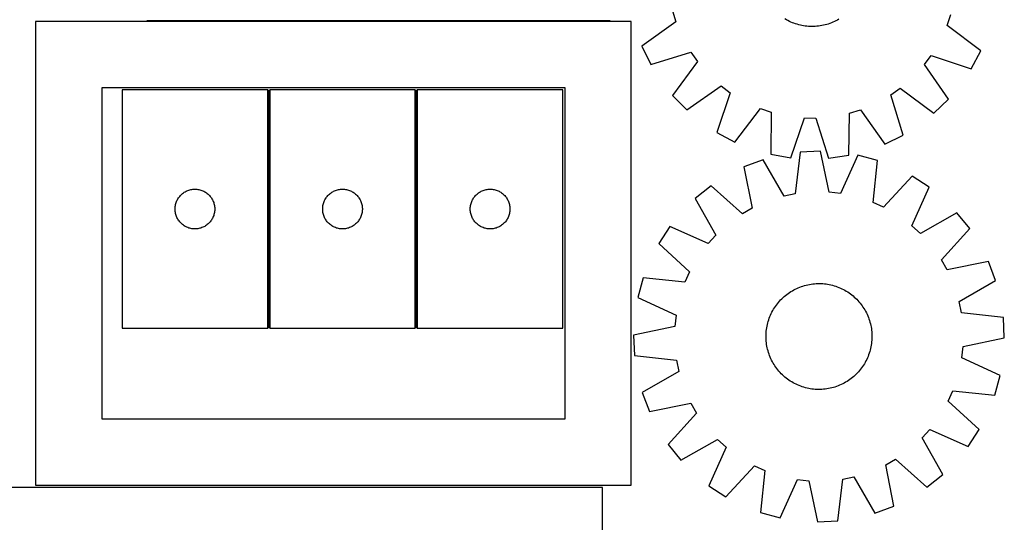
# Model space of a CAD drawing. Header units: millimetres. Extents: x 7 to 1493, y 7 to 2993.
# Tile 10 of 13: x 750 to 1493, y 1452 to 1831. Entities that reach past the tile are written whole.
import ezdxf

# ---------------------------------------------------------------- set-up
doc = ezdxf.new("R2010")
doc.units = ezdxf.units.MM
doc.layers.add('COMMON', color=5, linetype='CONTINUOUS', true_color=0x0000ff)
doc.layers.add('CUT', color=7, linetype='CONTINUOUS', true_color=0x000000)

msp = doc.modelspace()

# ---------------------------------------------------------------- linework, layer by layer
at = {"layer": 'COMMON'}
for p, q in [((845.612289, 1830.412654), (1195.612289, 1830.412654)), ((937.792194, 1598.091927), (937.792194, 1778.091927)), ((1049.292195, 1598.091927), (1049.292195, 1778.091927))]:
    msp.add_line(p, q, dxfattribs=at)
at = {"layer": 'CUT'}
for p, q in [((1242.835898, 1837.707694), (1245.375793, 1829.51817)), ((1328.859329, 1830.990914), (1327.771305, 1831.619573)), ((1329.966562, 1830.396741), (1328.859329, 1830.990914)), ((1331.091913, 1829.837641), (1329.966562, 1830.396741)), ((1332.234269, 1829.314164), (1331.091913, 1829.837641)), ((1366.285238, 1830.194361), (1365.153727, 1829.647836)), ((1367.399025, 1830.776157), (1366.285238, 1830.194361)), ((1368.493986, 1831.392652), (1367.399025, 1830.776157)), ((1450.258313, 1826.767195), (1453.017176, 1834.885572)), ((1211.634773, 1829.662654), (761.634773, 1829.662654)), ((761.634773, 1829.662654), (761.634773, 1479.662654)), ((1211.634773, 1479.662654), (1211.634773, 1829.662654)), ((1245.375793, 1829.51817), (1219.531023, 1811.051373)), ((1333.392505, 1828.826828), (1332.234269, 1829.314164)), ((1334.565477, 1828.376114), (1333.392505, 1828.826828)), ((1335.752028, 1827.962466), (1334.565477, 1828.376114)), ((1336.950986, 1827.586292), (1335.752028, 1827.962466)), ((1338.161168, 1827.247964), (1336.950986, 1827.586292)), ((1339.38138, 1826.947816), (1338.161168, 1827.247964)), ((1340.610418, 1826.686144), (1339.38138, 1826.947816)), ((1341.847069, 1826.463206), (1340.610418, 1826.686144)), ((1343.090113, 1826.279222), (1341.847069, 1826.463206)), ((1344.338322, 1826.134374), (1343.090113, 1826.279222)), ((1345.590465, 1826.028805), (1344.338322, 1826.134374)), ((1346.845306, 1825.962618), (1345.590465, 1826.028805)), ((1348.101607, 1825.93588), (1346.845306, 1825.962618)), ((1349.358128, 1825.948616), (1348.101607, 1825.93588)), ((1350.613628, 1826.000814), (1349.358128, 1825.948616)), ((1351.86687, 1826.092422), (1350.613628, 1826.000814)), ((1353.116616, 1826.223351), (1351.86687, 1826.092422)), ((1354.361632, 1826.393471), (1353.116616, 1826.223351)), ((1355.600691, 1826.602613), (1354.361632, 1826.393471)), ((1356.832569, 1826.850572), (1355.600691, 1826.602613)), ((1358.05605, 1827.137103), (1356.832569, 1826.850572)), ((1359.269928, 1827.461923), (1358.05605, 1827.137103)), ((1360.473004, 1827.824712), (1359.269928, 1827.461923)), ((1361.66409, 1828.225111), (1360.473004, 1827.824712)), ((1362.842012, 1828.662725), (1361.66409, 1828.225111)), ((1364.005607, 1829.137123), (1362.842012, 1828.662725)), ((1365.153727, 1829.647836), (1364.005607, 1829.137123)), ((1475.597946, 1807.613142), (1450.258313, 1826.767195)), ((1219.531023, 1811.051373), (1226.331457, 1797.249756)), ((1468.429398, 1793.999087), (1475.597946, 1807.613142)), ((1226.331457, 1797.249756), (1256.721675, 1806.491479)), ((1256.721675, 1806.491479), (1261.667961, 1799.48765)), ((1433.16572, 1797.184935), (1438.298271, 1804.053435)), ((1438.298271, 1804.053435), (1468.429398, 1793.999087)), ((1261.667961, 1799.48765), (1242.794677, 1773.938209)), ((1451.346214, 1771.137971), (1433.16572, 1797.184935)), ((1161.634773, 1779.662654), (811.634773, 1779.662654)), ((811.634773, 1779.662654), (811.634773, 1529.662654)), ((937.042193, 1778.091927), (827.042193, 1778.091927)), ((827.042193, 1778.091927), (827.042193, 1598.091927)), ((937.042193, 1598.091927), (937.042193, 1778.091927)), ((938.542194, 1778.091927), (938.542194, 1598.091927)), ((1048.542194, 1778.091927), (938.542194, 1778.091927)), ((1048.542194, 1598.091927), (1048.542194, 1778.091927)), ((1050.042195, 1778.091927), (1050.042195, 1598.091927)), ((1160.042195, 1778.091927), (1050.042195, 1778.091927)), ((1160.042195, 1598.091927), (1160.042195, 1778.091927)), ((1161.634773, 1529.662654), (1161.634773, 1779.662654)), ((1253.527209, 1762.913542), (1279.574174, 1781.094036)), ((1279.574174, 1781.094036), (1286.442674, 1775.961485)), ((1407.768277, 1774.332436), (1414.772106, 1779.278722)), ((1414.772106, 1779.278722), (1440.321547, 1760.405439)), ((1242.794677, 1773.938209), (1253.527209, 1762.913542)), ((1286.442674, 1775.961485), (1276.388326, 1745.830358)), ((1417.01, 1743.942219), (1407.768277, 1774.332436)), ((1440.321547, 1760.405439), (1451.346214, 1771.137971)), ((1290.00238, 1738.66181), (1309.156434, 1764.001443)), ((1309.156434, 1764.001443), (1317.274811, 1761.24258)), ((1376.552062, 1760.446659), (1384.741586, 1762.986555)), ((1384.741586, 1762.986555), (1403.208383, 1737.141784)), ((1317.274811, 1761.24258), (1317.023588, 1729.47921)), ((1332.186526, 1726.868491), (1342.572737, 1756.886842)), ((1342.572737, 1756.886842), (1351.146308, 1756.771724)), ((1351.146308, 1756.771724), (1360.722802, 1726.485332)), ((1375.950369, 1728.687996), (1376.552062, 1760.446659)), ((1276.388326, 1745.830358), (1290.00238, 1738.66181)), ((1403.208383, 1737.141784), (1417.01, 1743.942219)), ((1317.023588, 1729.47921), (1332.186526, 1726.868491)), ((1339.129253, 1731.140821), (1335.482312, 1699.58651)), ((1354.497927, 1731.871857), (1339.129253, 1731.140821)), ((1361.123488, 1700.806174), (1354.497927, 1731.871857)), ((1360.722802, 1726.485332), (1375.950369, 1728.687996)), ((1382.865699, 1728.751708), (1369.646433, 1699.868742)), ((1397.708079, 1724.697783), (1382.865699, 1728.751708)), ((1311.18572, 1725.342135), (1296.795145, 1719.897698)), ((1296.795145, 1719.897698), (1303.077516, 1688.760797)), ((1327.086827, 1697.844326), (1311.18572, 1725.342135)), ((1394.409538, 1693.105151), (1397.708079, 1724.697783)), ((1423.723254, 1712.964222), (1402.225658, 1689.579866)), ((1436.586464, 1704.522162), (1423.723254, 1712.964222)), ((1272.011158, 1705.747793), (1260.007331, 1696.122893)), ((1295.6313, 1684.509534), (1272.011158, 1705.747793)), ((1423.686706, 1675.495089), (1436.586464, 1704.522162)), ((868.802011, 1695.141578), (869.182473, 1695.813819)), ((869.182473, 1695.813819), (869.597038, 1696.465583)), ((869.597038, 1696.465583), (870.044604, 1697.095141)), ((870.044604, 1697.095141), (870.523986, 1697.700824)), ((870.523986, 1697.700824), (871.033912, 1698.281027)), ((871.033912, 1698.281027), (871.57303, 1698.83421)), ((871.57303, 1698.83421), (872.139911, 1699.358906)), ((872.139911, 1699.358906), (872.733051, 1699.853724)), ((872.733051, 1699.853724), (873.350876, 1700.317352)), ((873.350876, 1700.317352), (873.99175, 1700.74856)), ((873.99175, 1700.74856), (874.653972, 1701.146205)), ((874.653972, 1701.146205), (875.335786, 1701.509233)), ((875.335786, 1701.509233), (876.035384, 1701.83668)), ((876.035384, 1701.83668), (876.750912, 1702.127679)), ((876.750912, 1702.127679), (877.48047, 1702.381457)), ((877.48047, 1702.381457), (878.222126, 1702.597343)), ((878.222126, 1702.597343), (878.973912, 1702.774762)), ((878.973912, 1702.774762), (879.733834, 1702.913245)), ((879.733834, 1702.913245), (880.499878, 1703.012425)), ((880.499878, 1703.012425), (881.270011, 1703.072038)), ((881.270011, 1703.072038), (882.042193, 1703.091927)), ((882.042193, 1703.091927), (882.814374, 1703.072038)), ((882.814374, 1703.072038), (883.584508, 1703.012425)), ((883.584508, 1703.012425), (884.350551, 1702.913245)), ((884.350551, 1702.913245), (885.110474, 1702.774762)), ((885.110474, 1702.774762), (885.86226, 1702.597343)), ((885.86226, 1702.597343), (886.603915, 1702.381457)), ((886.603915, 1702.381457), (887.333474, 1702.127679)), ((887.333474, 1702.127679), (888.049001, 1701.83668)), ((888.049001, 1701.83668), (888.7486, 1701.509233)), ((888.7486, 1701.509233), (889.430414, 1701.146205)), ((889.430414, 1701.146205), (890.092636, 1700.74856)), ((890.092636, 1700.74856), (890.733509, 1700.317352)), ((890.733509, 1700.317352), (891.351335, 1699.853724)), ((891.351335, 1699.853724), (891.944475, 1699.358906)), ((891.944475, 1699.358906), (892.511355, 1698.83421)), ((892.511355, 1698.83421), (893.050473, 1698.281027)), ((893.050473, 1698.281027), (893.5604, 1697.700824)), ((893.5604, 1697.700824), (894.039781, 1697.095141)), ((894.039781, 1697.095141), (894.487348, 1696.465583)), ((894.487348, 1696.465583), (894.901912, 1695.813819)), ((894.901912, 1695.813819), (895.282375, 1695.141578)), ((980.302012, 1695.141578), (980.682474, 1695.813819)), ((980.682474, 1695.813819), (981.097039, 1696.465583)), ((981.097039, 1696.465583), (981.544605, 1697.095141)), ((981.544605, 1697.095141), (982.023987, 1697.700824)), ((982.023987, 1697.700824), (982.533913, 1698.281027)), ((982.533913, 1698.281027), (983.073031, 1698.83421)), ((983.073031, 1698.83421), (983.639912, 1699.358906)), ((983.639912, 1699.358906), (984.233052, 1699.853724)), ((984.233052, 1699.853724), (984.850877, 1700.317352)), ((984.850877, 1700.317352), (985.491751, 1700.74856)), ((985.491751, 1700.74856), (986.153973, 1701.146205)), ((986.153973, 1701.146205), (986.835787, 1701.509233)), ((986.835787, 1701.509233), (987.535385, 1701.83668)), ((987.535385, 1701.83668), (988.250913, 1702.127679)), ((988.250913, 1702.127679), (988.980471, 1702.381457)), ((988.980471, 1702.381457), (989.722127, 1702.597343)), ((989.722127, 1702.597343), (990.473913, 1702.774762)), ((990.473913, 1702.774762), (991.233835, 1702.913245)), ((991.233835, 1702.913245), (991.999879, 1703.012425)), ((991.999879, 1703.012425), (992.770012, 1703.072038)), ((992.770012, 1703.072038), (993.542194, 1703.091927)), ((993.542194, 1703.091927), (994.314375, 1703.072038)), ((994.314375, 1703.072038), (995.084509, 1703.012425)), ((995.084509, 1703.012425), (995.850552, 1702.913245)), ((995.850552, 1702.913245), (996.610475, 1702.774762)), ((996.610475, 1702.774762), (997.362261, 1702.597343)), ((997.362261, 1702.597343), (998.103916, 1702.381457)), ((998.103916, 1702.381457), (998.833475, 1702.127679)), ((998.833475, 1702.127679), (999.549002, 1701.83668)), ((999.549002, 1701.83668), (1000.248601, 1701.509233)), ((1000.248601, 1701.509233), (1000.930415, 1701.146205)), ((1000.930415, 1701.146205), (1001.592637, 1700.74856)), ((1001.592637, 1700.74856), (1002.23351, 1700.317352)), ((1002.23351, 1700.317352), (1002.851336, 1699.853724)), ((1002.851336, 1699.853724), (1003.444476, 1699.358906)), ((1003.444476, 1699.358906), (1004.011356, 1698.83421)), ((1004.011356, 1698.83421), (1004.550474, 1698.281027)), ((1004.550474, 1698.281027), (1005.060401, 1697.700824)), ((1005.060401, 1697.700824), (1005.539782, 1697.095141)), ((1005.539782, 1697.095141), (1005.987349, 1696.465583)), ((1005.987349, 1696.465583), (1006.401913, 1695.813819)), ((1006.401913, 1695.813819), (1006.782376, 1695.141578)), ((1091.802013, 1695.141578), (1092.182475, 1695.813819)), ((1092.182475, 1695.813819), (1092.59704, 1696.465583)), ((1092.59704, 1696.465583), (1093.044606, 1697.095141)), ((1093.044606, 1697.095141), (1093.523988, 1697.700824)), ((1093.523988, 1697.700824), (1094.033914, 1698.281027)), ((1094.033914, 1698.281027), (1094.573032, 1698.83421)), ((1094.573032, 1698.83421), (1095.139913, 1699.358906)), ((1095.139913, 1699.358906), (1095.733053, 1699.853724)), ((1095.733053, 1699.853724), (1096.350878, 1700.317352)), ((1096.350878, 1700.317352), (1096.991752, 1700.74856)), ((1096.991752, 1700.74856), (1097.653974, 1701.146205)), ((1097.653974, 1701.146205), (1098.335788, 1701.509233)), ((1098.335788, 1701.509233), (1099.035386, 1701.83668)), ((1099.035386, 1701.83668), (1099.750914, 1702.127679)), ((1099.750914, 1702.127679), (1100.480472, 1702.381457)), ((1100.480472, 1702.381457), (1101.222128, 1702.597343)), ((1101.222128, 1702.597343), (1101.973914, 1702.774762)), ((1101.973914, 1702.774762), (1102.733836, 1702.913245)), ((1102.733836, 1702.913245), (1103.49988, 1703.012425)), ((1103.49988, 1703.012425), (1104.270013, 1703.072038)), ((1104.270013, 1703.072038), (1105.042195, 1703.091927)), ((1105.042195, 1703.091927), (1105.814376, 1703.072038)), ((1105.814376, 1703.072038), (1106.58451, 1703.012425)), ((1106.58451, 1703.012425), (1107.350553, 1702.913245)), ((1107.350553, 1702.913245), (1108.110476, 1702.774762)), ((1108.110476, 1702.774762), (1108.862262, 1702.597343)), ((1108.862262, 1702.597343), (1109.603917, 1702.381457)), ((1109.603917, 1702.381457), (1110.333476, 1702.127679)), ((1110.333476, 1702.127679), (1111.049003, 1701.83668)), ((1111.049003, 1701.83668), (1111.748602, 1701.509233)), ((1111.748602, 1701.509233), (1112.430416, 1701.146205)), ((1112.430416, 1701.146205), (1113.092638, 1700.74856)), ((1113.092638, 1700.74856), (1113.733511, 1700.317352)), ((1113.733511, 1700.317352), (1114.351337, 1699.853724)), ((1114.351337, 1699.853724), (1114.944477, 1699.358906)), ((1114.944477, 1699.358906), (1115.511357, 1698.83421)), ((1115.511357, 1698.83421), (1116.050475, 1698.281027)), ((1116.050475, 1698.281027), (1116.560402, 1697.700824)), ((1116.560402, 1697.700824), (1117.039783, 1697.095141)), ((1117.039783, 1697.095141), (1117.48735, 1696.465583)), ((1117.48735, 1696.465583), (1117.901914, 1695.813819)), ((1117.901914, 1695.813819), (1118.282377, 1695.141578)), ((1260.007331, 1696.122893), (1275.604053, 1668.451301)), ((1335.482312, 1699.58651), (1327.086827, 1697.844326)), ((1369.646433, 1699.868742), (1361.123488, 1700.806174)), ((867.047166, 1688.478145), (867.08693, 1689.249559)), ((867.047166, 1687.705708), (867.047166, 1688.478145)), ((867.08693, 1689.249559), (867.166353, 1690.017902)), ((867.166353, 1690.017902), (867.285224, 1690.781138)), ((867.285224, 1690.781138), (867.443227, 1691.537243)), ((867.443227, 1691.537243), (867.639945, 1692.284211)), ((867.639945, 1692.284211), (867.874854, 1693.020063)), ((867.874854, 1693.020063), (868.147333, 1693.742845)), ((868.147333, 1693.742845), (868.456659, 1694.450643)), ((868.456659, 1694.450643), (868.802011, 1695.141578)), ((895.282375, 1695.141578), (895.627727, 1694.450643)), ((895.627727, 1694.450643), (895.937052, 1693.742845)), ((895.937052, 1693.742845), (896.209531, 1693.020063)), ((896.209531, 1693.020063), (896.444441, 1692.284211)), ((896.444441, 1692.284211), (896.641158, 1691.537243)), ((896.641158, 1691.537243), (896.799162, 1690.781138)), ((896.799162, 1690.781138), (896.918033, 1690.017902)), ((896.918033, 1690.017902), (896.997456, 1689.249559)), ((896.997456, 1689.249559), (897.03722, 1688.478145)), ((897.03722, 1688.478145), (897.03722, 1687.705708)), ((978.547167, 1688.478145), (978.586931, 1689.249559)), ((978.547167, 1687.705708), (978.547167, 1688.478145)), ((978.586931, 1689.249559), (978.666354, 1690.017902)), ((978.666354, 1690.017902), (978.785225, 1690.781138)), ((978.785225, 1690.781138), (978.943228, 1691.537243)), ((978.943228, 1691.537243), (979.139946, 1692.284211)), ((979.139946, 1692.284211), (979.374855, 1693.020063)), ((979.374855, 1693.020063), (979.647334, 1693.742845)), ((979.647334, 1693.742845), (979.95666, 1694.450643)), ((979.95666, 1694.450643), (980.302012, 1695.141578)), ((1006.782376, 1695.141578), (1007.127728, 1694.450643)), ((1007.127728, 1694.450643), (1007.437053, 1693.742845)), ((1007.437053, 1693.742845), (1007.709532, 1693.020063)), ((1007.709532, 1693.020063), (1007.944442, 1692.284211)), ((1007.944442, 1692.284211), (1008.141159, 1691.537243)), ((1008.141159, 1691.537243), (1008.299163, 1690.781138)), ((1008.299163, 1690.781138), (1008.418034, 1690.017902)), ((1008.418034, 1690.017902), (1008.497457, 1689.249559)), ((1008.497457, 1689.249559), (1008.537221, 1688.478145)), ((1008.537221, 1688.478145), (1008.537221, 1687.705708)), ((1090.047168, 1688.478145), (1090.086932, 1689.249559)), ((1090.047168, 1687.705708), (1090.047168, 1688.478145)), ((1090.086932, 1689.249559), (1090.166355, 1690.017902)), ((1090.166355, 1690.017902), (1090.285226, 1690.781138)), ((1090.285226, 1690.781138), (1090.443229, 1691.537243)), ((1090.443229, 1691.537243), (1090.639947, 1692.284211)), ((1090.639947, 1692.284211), (1090.874856, 1693.020063)), ((1090.874856, 1693.020063), (1091.147335, 1693.742845)), ((1091.147335, 1693.742845), (1091.456661, 1694.450643)), ((1091.456661, 1694.450643), (1091.802013, 1695.141578)), ((1118.282377, 1695.141578), (1118.627729, 1694.450643)), ((1118.627729, 1694.450643), (1118.937054, 1693.742845)), ((1118.937054, 1693.742845), (1119.209533, 1693.020063)), ((1119.209533, 1693.020063), (1119.444443, 1692.284211)), ((1119.444443, 1692.284211), (1119.64116, 1691.537243)), ((1119.64116, 1691.537243), (1119.799164, 1690.781138)), ((1119.799164, 1690.781138), (1119.918035, 1690.017902)), ((1119.918035, 1690.017902), (1119.997458, 1689.249559)), ((1119.997458, 1689.249559), (1120.037222, 1688.478145)), ((1120.037222, 1688.478145), (1120.037222, 1687.705708)), ((1303.077516, 1688.760797), (1295.6313, 1684.509534)), ((1402.225658, 1689.579866), (1394.409538, 1693.105151)), ((867.08693, 1686.934295), (867.047166, 1687.705708)), ((867.166353, 1686.165951), (867.08693, 1686.934295)), ((867.285224, 1685.402715), (867.166353, 1686.165951)), ((867.443227, 1684.646611), (867.285224, 1685.402715)), ((867.639945, 1683.899642), (867.443227, 1684.646611)), ((867.874854, 1683.163791), (867.639945, 1683.899642)), ((868.147333, 1682.441008), (867.874854, 1683.163791)), ((868.456659, 1681.733211), (868.147333, 1682.441008)), ((868.802011, 1681.042276), (868.456659, 1681.733211)), ((869.182473, 1680.370035), (868.802011, 1681.042276)), ((895.282375, 1681.042276), (894.901912, 1680.370035)), ((895.627727, 1681.733211), (895.282375, 1681.042276)), ((895.937052, 1682.441008), (895.627727, 1681.733211)), ((896.209531, 1683.163791), (895.937052, 1682.441008)), ((896.444441, 1683.899642), (896.209531, 1683.163791)), ((896.641158, 1684.646611), (896.444441, 1683.899642)), ((896.799162, 1685.402715), (896.641158, 1684.646611)), ((896.918033, 1686.165951), (896.799162, 1685.402715)), ((896.997456, 1686.934295), (896.918033, 1686.165951)), ((897.03722, 1687.705708), (896.997456, 1686.934295)), ((978.586931, 1686.934295), (978.547167, 1687.705708)), ((978.666354, 1686.165951), (978.586931, 1686.934295)), ((978.785225, 1685.402715), (978.666354, 1686.165951)), ((978.943228, 1684.646611), (978.785225, 1685.402715)), ((979.139946, 1683.899642), (978.943228, 1684.646611)), ((979.374855, 1683.163791), (979.139946, 1683.899642)), ((979.647334, 1682.441008), (979.374855, 1683.163791)), ((979.95666, 1681.733211), (979.647334, 1682.441008)), ((980.302012, 1681.042276), (979.95666, 1681.733211)), ((980.682474, 1680.370035), (980.302012, 1681.042276)), ((1006.782376, 1681.042276), (1006.401913, 1680.370035)), ((1007.127728, 1681.733211), (1006.782376, 1681.042276)), ((1007.437053, 1682.441008), (1007.127728, 1681.733211)), ((1007.709532, 1683.163791), (1007.437053, 1682.441008)), ((1007.944442, 1683.899642), (1007.709532, 1683.163791)), ((1008.141159, 1684.646611), (1007.944442, 1683.899642)), ((1008.299163, 1685.402715), (1008.141159, 1684.646611)), ((1008.418034, 1686.165951), (1008.299163, 1685.402715)), ((1008.497457, 1686.934295), (1008.418034, 1686.165951)), ((1008.537221, 1687.705708), (1008.497457, 1686.934295)), ((1090.086932, 1686.934295), (1090.047168, 1687.705708)), ((1090.166355, 1686.165951), (1090.086932, 1686.934295)), ((1090.285226, 1685.402715), (1090.166355, 1686.165951)), ((1090.443229, 1684.646611), (1090.285226, 1685.402715)), ((1090.639947, 1683.899642), (1090.443229, 1684.646611)), ((1090.874856, 1683.163791), (1090.639947, 1683.899642)), ((1091.147335, 1682.441008), (1090.874856, 1683.163791)), ((1091.456661, 1681.733211), (1091.147335, 1682.441008)), ((1091.802013, 1681.042276), (1091.456661, 1681.733211)), ((1092.182475, 1680.370035), (1091.802013, 1681.042276)), ((1118.282377, 1681.042276), (1117.901914, 1680.370035)), ((1118.627729, 1681.733211), (1118.282377, 1681.042276)), ((1118.937054, 1682.441008), (1118.627729, 1681.733211)), ((1119.209533, 1683.163791), (1118.937054, 1682.441008)), ((1119.444443, 1683.899642), (1119.209533, 1683.163791)), ((1119.64116, 1684.646611), (1119.444443, 1683.899642)), ((1119.799164, 1685.402715), (1119.64116, 1684.646611)), ((1119.918035, 1686.165951), (1119.799164, 1685.402715)), ((1119.997458, 1686.934295), (1119.918035, 1686.165951)), ((1120.037222, 1687.705708), (1119.997458, 1686.934295)), ((1457.702497, 1685.323751), (1430.030904, 1669.727029)), ((1467.327397, 1673.319925), (1457.702497, 1685.323751)), ((869.597038, 1679.718271), (869.182473, 1680.370035)), ((870.044604, 1679.088713), (869.597038, 1679.718271)), ((870.523986, 1678.483029), (870.044604, 1679.088713)), ((871.033912, 1677.902827), (870.523986, 1678.483029)), ((871.57303, 1677.349644), (871.033912, 1677.902827)), ((872.139911, 1676.824948), (871.57303, 1677.349644)), ((872.733051, 1676.33013), (872.139911, 1676.824948)), ((873.350876, 1675.866502), (872.733051, 1676.33013)), ((873.99175, 1675.435293), (873.350876, 1675.866502)), ((874.653972, 1675.037648), (873.99175, 1675.435293)), ((875.335786, 1674.674621), (874.653972, 1675.037648)), ((876.035384, 1674.347173), (875.335786, 1674.674621)), ((876.750912, 1674.056174), (876.035384, 1674.347173)), ((877.48047, 1673.802396), (876.750912, 1674.056174)), ((878.222126, 1673.586511), (877.48047, 1673.802396)), ((878.973912, 1673.409092), (878.222126, 1673.586511)), ((885.86226, 1673.586511), (885.110474, 1673.409092)), ((886.603915, 1673.802396), (885.86226, 1673.586511)), ((887.333474, 1674.056174), (886.603915, 1673.802396)), ((888.049001, 1674.347173), (887.333474, 1674.056174)), ((888.7486, 1674.674621), (888.049001, 1674.347173)), ((889.430414, 1675.037648), (888.7486, 1674.674621)), ((890.092636, 1675.435293), (889.430414, 1675.037648)), ((890.733509, 1675.866502), (890.092636, 1675.435293)), ((891.351335, 1676.33013), (890.733509, 1675.866502)), ((891.944475, 1676.824948), (891.351335, 1676.33013)), ((892.511355, 1677.349644), (891.944475, 1676.824948)), ((893.050473, 1677.902827), (892.511355, 1677.349644)), ((893.5604, 1678.483029), (893.050473, 1677.902827)), ((894.039781, 1679.088713), (893.5604, 1678.483029)), ((894.487348, 1679.718271), (894.039781, 1679.088713)), ((894.901912, 1680.370035), (894.487348, 1679.718271)), ((981.097039, 1679.718271), (980.682474, 1680.370035)), ((981.544605, 1679.088713), (981.097039, 1679.718271)), ((982.023987, 1678.483029), (981.544605, 1679.088713)), ((982.533913, 1677.902827), (982.023987, 1678.483029)), ((983.073031, 1677.349644), (982.533913, 1677.902827)), ((983.639912, 1676.824948), (983.073031, 1677.349644)), ((984.233052, 1676.33013), (983.639912, 1676.824948)), ((984.850877, 1675.866502), (984.233052, 1676.33013)), ((985.491751, 1675.435293), (984.850877, 1675.866502)), ((986.153973, 1675.037648), (985.491751, 1675.435293)), ((986.835787, 1674.674621), (986.153973, 1675.037648)), ((987.535385, 1674.347173), (986.835787, 1674.674621)), ((988.250913, 1674.056174), (987.535385, 1674.347173)), ((988.980471, 1673.802396), (988.250913, 1674.056174)), ((989.722127, 1673.586511), (988.980471, 1673.802396)), ((990.473913, 1673.409092), (989.722127, 1673.586511)), ((997.362261, 1673.586511), (996.610475, 1673.409092)), ((998.103916, 1673.802396), (997.362261, 1673.586511)), ((998.833475, 1674.056174), (998.103916, 1673.802396)), ((999.549002, 1674.347173), (998.833475, 1674.056174)), ((1000.248601, 1674.674621), (999.549002, 1674.347173)), ((1000.930415, 1675.037648), (1000.248601, 1674.674621)), ((1001.592637, 1675.435293), (1000.930415, 1675.037648)), ((1002.23351, 1675.866502), (1001.592637, 1675.435293)), ((1002.851336, 1676.33013), (1002.23351, 1675.866502)), ((1003.444476, 1676.824948), (1002.851336, 1676.33013)), ((1004.011356, 1677.349644), (1003.444476, 1676.824948)), ((1004.550474, 1677.902827), (1004.011356, 1677.349644)), ((1005.060401, 1678.483029), (1004.550474, 1677.902827)), ((1005.539782, 1679.088713), (1005.060401, 1678.483029)), ((1005.987349, 1679.718271), (1005.539782, 1679.088713)), ((1006.401913, 1680.370035), (1005.987349, 1679.718271)), ((1092.59704, 1679.718271), (1092.182475, 1680.370035)), ((1093.044606, 1679.088713), (1092.59704, 1679.718271)), ((1093.523988, 1678.483029), (1093.044606, 1679.088713)), ((1094.033914, 1677.902827), (1093.523988, 1678.483029)), ((1094.573032, 1677.349644), (1094.033914, 1677.902827)), ((1095.139913, 1676.824948), (1094.573032, 1677.349644)), ((1095.733053, 1676.33013), (1095.139913, 1676.824948)), ((1096.350878, 1675.866502), (1095.733053, 1676.33013)), ((1096.991752, 1675.435293), (1096.350878, 1675.866502)), ((1097.653974, 1675.037648), (1096.991752, 1675.435293)), ((1098.335788, 1674.674621), (1097.653974, 1675.037648)), ((1099.035386, 1674.347173), (1098.335788, 1674.674621)), ((1099.750914, 1674.056174), (1099.035386, 1674.347173)), ((1100.480472, 1673.802396), (1099.750914, 1674.056174)), ((1101.222128, 1673.586511), (1100.480472, 1673.802396)), ((1101.973914, 1673.409092), (1101.222128, 1673.586511)), ((1108.862262, 1673.586511), (1108.110476, 1673.409092)), ((1109.603917, 1673.802396), (1108.862262, 1673.586511)), ((1110.333476, 1674.056174), (1109.603917, 1673.802396)), ((1111.049003, 1674.347173), (1110.333476, 1674.056174)), ((1111.748602, 1674.674621), (1111.049003, 1674.347173)), ((1112.430416, 1675.037648), (1111.748602, 1674.674621)), ((1113.092638, 1675.435293), (1112.430416, 1675.037648)), ((1113.733511, 1675.866502), (1113.092638, 1675.435293)), ((1114.351337, 1676.33013), (1113.733511, 1675.866502)), ((1114.944477, 1676.824948), (1114.351337, 1676.33013)), ((1115.511357, 1677.349644), (1114.944477, 1676.824948)), ((1116.050475, 1677.902827), (1115.511357, 1677.349644)), ((1116.560402, 1678.483029), (1116.050475, 1677.902827)), ((1117.039783, 1679.088713), (1116.560402, 1678.483029)), ((1117.48735, 1679.718271), (1117.039783, 1679.088713)), ((1117.901914, 1680.370035), (1117.48735, 1679.718271)), ((1240.80892, 1675.006861), (1232.36686, 1662.14365)), ((1269.835993, 1662.107102), (1240.80892, 1675.006861)), ((1430.030904, 1669.727029), (1423.686706, 1675.495089)), ((879.733834, 1673.270608), (878.973912, 1673.409092)), ((880.499878, 1673.171429), (879.733834, 1673.270608)), ((881.270011, 1673.111815), (880.499878, 1673.171429)), ((882.042193, 1673.091927), (881.270011, 1673.111815)), ((882.814374, 1673.111815), (882.042193, 1673.091927)), ((883.584508, 1673.171429), (882.814374, 1673.111815)), ((884.350551, 1673.270608), (883.584508, 1673.171429)), ((885.110474, 1673.409092), (884.350551, 1673.270608)), ((991.233835, 1673.270608), (990.473913, 1673.409092)), ((991.999879, 1673.171429), (991.233835, 1673.270608)), ((992.770012, 1673.111815), (991.999879, 1673.171429)), ((993.542194, 1673.091927), (992.770012, 1673.111815)), ((994.314375, 1673.111815), (993.542194, 1673.091927)), ((995.084509, 1673.171429), (994.314375, 1673.111815)), ((995.850552, 1673.270608), (995.084509, 1673.171429)), ((996.610475, 1673.409092), (995.850552, 1673.270608)), ((1102.733836, 1673.270608), (1101.973914, 1673.409092)), ((1103.49988, 1673.171429), (1102.733836, 1673.270608)), ((1104.270013, 1673.111815), (1103.49988, 1673.171429)), ((1105.042195, 1673.091927), (1104.270013, 1673.111815)), ((1105.814376, 1673.111815), (1105.042195, 1673.091927)), ((1106.58451, 1673.171429), (1105.814376, 1673.111815)), ((1107.350553, 1673.270608), (1106.58451, 1673.171429)), ((1108.110476, 1673.409092), (1107.350553, 1673.270608)), ((1275.604053, 1668.451301), (1269.835993, 1662.107102)), ((1446.089138, 1649.699782), (1467.327397, 1673.319925)), ((1232.36686, 1662.14365), (1255.751216, 1640.646054)), ((1450.340401, 1642.253566), (1446.089138, 1649.699782)), ((1481.477302, 1648.535937), (1450.340401, 1642.253566)), ((1486.921739, 1634.145363), (1481.477302, 1648.535937)), ((1255.751216, 1640.646054), (1252.225931, 1632.829934)), ((1220.633299, 1636.128475), (1216.579374, 1621.286095)), ((1252.225931, 1632.829934), (1220.633299, 1636.128475)), ((1337.84325, 1628.703209), (1339.007732, 1629.175425)), ((1339.007732, 1629.175425), (1340.186473, 1629.61083)), ((1340.186473, 1629.61083), (1341.378308, 1630.008995)), ((1341.378308, 1630.008995), (1342.582062, 1630.369528)), ((1342.582062, 1630.369528), (1343.796546, 1630.692071)), ((1343.796546, 1630.692071), (1345.020562, 1630.976308)), ((1345.020562, 1630.976308), (1346.252903, 1631.221957)), ((1346.252903, 1631.221957), (1347.492352, 1631.428776)), ((1347.492352, 1631.428776), (1348.737685, 1631.596561)), ((1348.737685, 1631.596561), (1349.987674, 1631.725146)), ((1349.987674, 1631.725146), (1351.241085, 1631.814405)), ((1351.241085, 1631.814405), (1352.496682, 1631.86425)), ((1352.496682, 1631.86425), (1353.753224, 1631.87463)), ((1353.753224, 1631.87463), (1355.009473, 1631.845536)), ((1355.009473, 1631.845536), (1356.264187, 1631.776997)), ((1356.264187, 1631.776997), (1357.51613, 1631.66908)), ((1357.51613, 1631.66908), (1358.764066, 1631.521892)), ((1358.764066, 1631.521892), (1360.006762, 1631.335578)), ((1360.006762, 1631.335578), (1361.242993, 1631.110322)), ((1361.242993, 1631.110322), (1362.471538, 1630.846346)), ((1362.471538, 1630.846346), (1363.691185, 1630.543911)), ((1363.691185, 1630.543911), (1364.900731, 1630.203315)), ((1364.900731, 1630.203315), (1366.098982, 1629.824895)), ((1366.098982, 1629.824895), (1367.284755, 1629.409023)), ((1367.284755, 1629.409023), (1368.45688, 1628.95611)), ((1368.45688, 1628.95611), (1369.6142, 1628.466603)), ((1459.42393, 1618.244255), (1486.921739, 1634.145363)), ((1326.291364, 1621.237589), (1327.227046, 1622.076342)), ((1327.227046, 1622.076342), (1328.188612, 1622.885291)), ((1328.188612, 1622.885291), (1329.175113, 1623.663637)), ((1329.175113, 1623.663637), (1330.185576, 1624.410612)), ((1330.185576, 1624.410612), (1331.219003, 1625.125479)), ((1331.219003, 1625.125479), (1332.274375, 1625.807532)), ((1332.274375, 1625.807532), (1333.35065, 1626.456099)), ((1333.35065, 1626.456099), (1334.446766, 1627.07054)), ((1334.446766, 1627.07054), (1335.561641, 1627.650247)), ((1335.561641, 1627.650247), (1336.694175, 1628.194649)), ((1336.694175, 1628.194649), (1337.84325, 1628.703209)), ((1369.6142, 1628.466603), (1370.755573, 1627.940986)), ((1370.755573, 1627.940986), (1371.879873, 1627.379777)), ((1371.879873, 1627.379777), (1372.985991, 1626.783529)), ((1372.985991, 1626.783529), (1374.072834, 1626.152832)), ((1374.072834, 1626.152832), (1375.13933, 1625.488307)), ((1375.13933, 1625.488307), (1376.184426, 1624.790611)), ((1376.184426, 1624.790611), (1377.207092, 1624.060431)), ((1377.207092, 1624.060431), (1378.206318, 1623.29849)), ((1378.206318, 1623.29849), (1379.181117, 1622.505538)), ((1379.181117, 1622.505538), (1380.130528, 1621.682358)), ((1380.130528, 1621.682358), (1381.053614, 1620.829762)), ((1216.579374, 1621.286095), (1245.462341, 1608.066829)), ((1319.842775, 1613.559726), (1320.540471, 1614.604822)), ((1320.540471, 1614.604822), (1321.270651, 1615.627488)), ((1321.270651, 1615.627488), (1322.032592, 1616.626714)), ((1322.032592, 1616.626714), (1322.825545, 1617.601513)), ((1322.825545, 1617.601513), (1323.648725, 1618.550924)), ((1323.648725, 1618.550924), (1324.50132, 1619.47401)), ((1324.50132, 1619.47401), (1325.38249, 1620.36986)), ((1325.38249, 1620.36986), (1326.291364, 1621.237589)), ((1381.053614, 1620.829762), (1381.949464, 1619.948592)), ((1381.949464, 1619.948592), (1382.817193, 1619.039718)), ((1382.817193, 1619.039718), (1383.655946, 1618.104036)), ((1383.655946, 1618.104036), (1384.464895, 1617.14247)), ((1384.464895, 1617.14247), (1385.243241, 1616.155969)), ((1385.243241, 1616.155969), (1385.990216, 1615.145506)), ((1385.990216, 1615.145506), (1386.705083, 1614.112079)), ((1386.705083, 1614.112079), (1387.387136, 1613.056707)), ((1461.166114, 1609.84877), (1459.42393, 1618.244255)), ((1245.462341, 1608.066829), (1244.524909, 1599.543884)), ((1315.92206, 1605.705151), (1316.374972, 1606.877276)), ((1316.374972, 1606.877276), (1316.864479, 1608.034596)), ((1316.864479, 1608.034596), (1317.390096, 1609.175969)), ((1317.390096, 1609.175969), (1317.951306, 1610.300269)), ((1317.951306, 1610.300269), (1318.547553, 1611.406387)), ((1318.547553, 1611.406387), (1319.17825, 1612.49323)), ((1319.17825, 1612.49323), (1319.842775, 1613.559726)), ((1387.387136, 1613.056707), (1388.035703, 1611.980432)), ((1388.035703, 1611.980432), (1388.650144, 1610.884317)), ((1388.650144, 1610.884317), (1389.229851, 1609.769442)), ((1389.229851, 1609.769442), (1389.774253, 1608.636908)), ((1389.774253, 1608.636908), (1390.282813, 1607.487832)), ((1390.282813, 1607.487832), (1390.755029, 1606.32335)), ((1492.720425, 1606.201829), (1461.166114, 1609.84877)), ((1244.524909, 1599.543884), (1213.459225, 1592.918323)), ((1313.995504, 1598.427158), (1314.22076, 1599.663389)), ((1314.22076, 1599.663389), (1314.484736, 1600.891934)), ((1314.484736, 1600.891934), (1314.787171, 1602.111581)), ((1314.787171, 1602.111581), (1315.127767, 1603.321127)), ((1315.127767, 1603.321127), (1315.506188, 1604.519378)), ((1315.506188, 1604.519378), (1315.92206, 1605.705151)), ((1390.755029, 1606.32335), (1391.190434, 1605.14461)), ((1391.190434, 1605.14461), (1391.588599, 1603.952774)), ((1391.588599, 1603.952774), (1391.949132, 1602.749021)), ((1391.949132, 1602.749021), (1392.271675, 1601.534536)), ((1392.271675, 1601.534536), (1392.555912, 1600.31052)), ((1392.555912, 1600.31052), (1392.801561, 1599.078179)), ((1493.451461, 1590.833155), (1492.720425, 1606.201829)), ((827.042193, 1598.091927), (937.042193, 1598.091927)), ((938.542194, 1598.091927), (1048.542194, 1598.091927)), ((1050.042195, 1598.091927), (1160.042195, 1598.091927)), ((1213.459225, 1592.918323), (1214.190261, 1577.549649)), ((1313.456452, 1592.17362), (1313.485546, 1593.429869)), ((1313.466833, 1590.917078), (1313.456452, 1592.17362)), ((1313.485546, 1593.429869), (1313.554085, 1594.684583)), ((1313.554085, 1594.684583), (1313.662002, 1595.936526)), ((1313.662002, 1595.936526), (1313.80919, 1597.184462)), ((1313.80919, 1597.184462), (1313.995504, 1598.427158)), ((1392.801561, 1599.078179), (1393.00838, 1597.83873)), ((1393.00838, 1597.83873), (1393.176165, 1596.593397)), ((1393.176165, 1596.593397), (1393.30475, 1595.343408)), ((1393.30475, 1595.343408), (1393.394009, 1594.089997)), ((1393.394009, 1594.089997), (1393.443854, 1592.834401)), ((1393.443854, 1592.834401), (1393.454234, 1591.577858)), ((1313.516677, 1589.661481), (1313.466833, 1590.917078)), ((1313.605936, 1588.40807), (1313.516677, 1589.661481)), ((1313.734521, 1587.158081), (1313.605936, 1588.40807)), ((1313.902306, 1585.912748), (1313.734521, 1587.158081)), ((1314.109125, 1584.673299), (1313.902306, 1585.912748)), ((1314.354774, 1583.440959), (1314.109125, 1584.673299)), ((1392.915182, 1585.32432), (1392.689926, 1584.08809)), ((1393.101496, 1586.567017), (1392.915182, 1585.32432)), ((1393.248684, 1587.814952), (1393.101496, 1586.567017)), ((1393.356601, 1589.066895), (1393.248684, 1587.814952)), ((1393.42514, 1590.321609), (1393.356601, 1589.066895)), ((1393.454234, 1591.577858), (1393.42514, 1590.321609)), ((1462.385778, 1584.207594), (1493.451461, 1590.833155)), ((1214.190261, 1577.549649), (1245.744572, 1573.902708)), ((1314.639011, 1582.216942), (1314.354774, 1583.440959)), ((1314.961555, 1581.002458), (1314.639011, 1582.216942)), ((1315.322087, 1579.798704), (1314.961555, 1581.002458)), ((1315.720252, 1578.606869), (1315.322087, 1579.798704)), ((1316.155658, 1577.428128), (1315.720252, 1578.606869)), ((1316.627873, 1576.263646), (1316.155658, 1577.428128)), ((1390.535714, 1576.874202), (1390.046207, 1575.716882)), ((1390.988627, 1578.046327), (1390.535714, 1576.874202)), ((1391.404499, 1579.2321), (1390.988627, 1578.046327)), ((1391.782919, 1580.430351), (1391.404499, 1579.2321)), ((1392.123515, 1581.639897), (1391.782919, 1580.430351)), ((1392.42595, 1582.859544), (1392.123515, 1581.639897)), ((1392.689926, 1584.08809), (1392.42595, 1582.859544)), ((1461.448346, 1575.684649), (1462.385778, 1584.207594)), ((1245.744572, 1573.902708), (1247.486756, 1565.507223)), ((1317.136433, 1575.114571), (1316.627873, 1576.263646)), ((1317.680835, 1573.982037), (1317.136433, 1575.114571)), ((1318.260543, 1572.867162), (1317.680835, 1573.982037)), ((1318.874983, 1571.771046), (1318.260543, 1572.867162)), ((1319.52355, 1570.694771), (1318.874983, 1571.771046)), ((1320.205603, 1569.639399), (1319.52355, 1570.694771)), ((1320.920471, 1568.605972), (1320.205603, 1569.639399)), ((1387.067911, 1570.191752), (1386.370215, 1569.146656)), ((1387.732436, 1571.258248), (1387.067911, 1570.191752)), ((1388.363133, 1572.345091), (1387.732436, 1571.258248)), ((1388.959381, 1573.451209), (1388.363133, 1572.345091)), ((1389.52059, 1574.575509), (1388.959381, 1573.451209)), ((1390.046207, 1575.716882), (1389.52059, 1574.575509)), ((1490.331312, 1562.465383), (1461.448346, 1575.684649)), ((1247.486756, 1565.507223), (1219.988947, 1549.606116)), ((1321.667446, 1567.595509), (1320.920471, 1568.605972)), ((1322.445791, 1566.609008), (1321.667446, 1567.595509)), ((1323.25474, 1565.647442), (1322.445791, 1566.609008)), ((1324.093493, 1564.71176), (1323.25474, 1565.647442)), ((1324.961222, 1563.802886), (1324.093493, 1564.71176)), ((1325.857072, 1562.921716), (1324.961222, 1563.802886)), ((1326.780158, 1562.069121), (1325.857072, 1562.921716)), ((1327.729569, 1561.245941), (1326.780158, 1562.069121)), ((1380.619322, 1562.513889), (1379.68364, 1561.675136)), ((1381.528196, 1563.381618), (1380.619322, 1562.513889)), ((1382.409366, 1564.277468), (1381.528196, 1563.381618)), ((1383.261962, 1565.200554), (1382.409366, 1564.277468)), ((1384.085142, 1566.149965), (1383.261962, 1565.200554)), ((1384.878094, 1567.124765), (1384.085142, 1566.149965)), ((1385.640035, 1568.12399), (1384.878094, 1567.124765)), ((1386.370215, 1569.146656), (1385.640035, 1568.12399)), ((1486.277387, 1547.623003), (1490.331312, 1562.465383)), ((1328.704369, 1560.452988), (1327.729569, 1561.245941)), ((1329.703594, 1559.691047), (1328.704369, 1560.452988)), ((1330.72626, 1558.960867), (1329.703594, 1559.691047)), ((1331.771356, 1558.263171), (1330.72626, 1558.960867)), ((1332.837852, 1557.598647), (1331.771356, 1558.263171)), ((1333.924695, 1556.967949), (1332.837852, 1557.598647)), ((1335.030813, 1556.371702), (1333.924695, 1556.967949)), ((1336.155113, 1555.810492), (1335.030813, 1556.371702)), ((1337.296486, 1555.284875), (1336.155113, 1555.810492)), ((1338.453806, 1554.795368), (1337.296486, 1555.284875)), ((1339.625931, 1554.342456), (1338.453806, 1554.795368)), ((1367.902954, 1554.576054), (1366.724214, 1554.140648)), ((1369.067436, 1555.048269), (1367.902954, 1554.576054)), ((1370.216512, 1555.556829), (1369.067436, 1555.048269)), ((1371.349046, 1556.101231), (1370.216512, 1555.556829)), ((1372.46392, 1556.680939), (1371.349046, 1556.101231)), ((1373.560036, 1557.295379), (1372.46392, 1556.680939)), ((1374.636311, 1557.943946), (1373.560036, 1557.295379)), ((1375.691683, 1558.625999), (1374.636311, 1557.943946)), ((1376.72511, 1559.340867), (1375.691683, 1558.625999)), ((1377.735573, 1560.087842), (1376.72511, 1559.340867)), ((1378.722074, 1560.866187), (1377.735573, 1560.087842)), ((1379.68364, 1561.675136), (1378.722074, 1560.866187)), ((1219.988947, 1549.606116), (1225.433384, 1535.215541)), ((1340.811704, 1553.926584), (1339.625931, 1554.342456)), ((1342.009955, 1553.548163), (1340.811704, 1553.926584)), ((1343.219501, 1553.207567), (1342.009955, 1553.548163)), ((1344.439148, 1552.905132), (1343.219501, 1553.207567)), ((1345.667694, 1552.641156), (1344.439148, 1552.905132)), ((1346.903924, 1552.4159), (1345.667694, 1552.641156)), ((1348.146621, 1552.229586), (1346.903924, 1552.4159)), ((1349.394556, 1552.082398), (1348.146621, 1552.229586)), ((1350.646499, 1551.974481), (1349.394556, 1552.082398)), ((1351.901213, 1551.905942), (1350.646499, 1551.974481)), ((1353.157462, 1551.876848), (1351.901213, 1551.905942)), ((1354.414004, 1551.887229), (1353.157462, 1551.876848)), ((1355.669601, 1551.937073), (1354.414004, 1551.887229)), ((1356.923012, 1552.026332), (1355.669601, 1551.937073)), ((1358.173001, 1552.154917), (1356.923012, 1552.026332)), ((1359.418334, 1552.322702), (1358.173001, 1552.154917)), ((1360.657783, 1552.529521), (1359.418334, 1552.322702)), ((1361.890124, 1552.77517), (1360.657783, 1552.529521)), ((1363.11414, 1553.059407), (1361.890124, 1552.77517)), ((1364.328625, 1553.381951), (1363.11414, 1553.059407)), ((1365.532378, 1553.742483), (1364.328625, 1553.381951)), ((1366.724214, 1554.140648), (1365.532378, 1553.742483)), ((1451.15947, 1543.105424), (1454.684755, 1550.921544)), ((1454.684755, 1550.921544), (1486.277387, 1547.623003)), ((1225.433384, 1535.215541), (1256.570285, 1541.497912)), ((1256.570285, 1541.497912), (1260.821548, 1534.051696)), ((1474.543826, 1521.607828), (1451.15947, 1543.105424)), ((1260.821548, 1534.051696), (1239.583289, 1510.431554)), ((811.634773, 1529.662654), (1161.634773, 1529.662654)), ((1431.306633, 1515.300178), (1437.074693, 1521.644376)), ((1437.074693, 1521.644376), (1466.101766, 1508.744618)), ((1466.101766, 1508.744618), (1474.543826, 1521.607828)), ((1239.583289, 1510.431554), (1249.208189, 1498.427727)), ((1249.208189, 1498.427727), (1276.879782, 1514.024449)), ((1276.879782, 1514.024449), (1283.22398, 1508.256389)), ((1446.903355, 1487.628585), (1431.306633, 1515.300178)), ((1283.22398, 1508.256389), (1270.324222, 1479.229316)), ((1403.83317, 1494.990681), (1411.279386, 1499.241944)), ((1410.115541, 1463.85378), (1403.83317, 1494.990681)), ((1411.279386, 1499.241944), (1434.899529, 1478.003685)), ((1283.187432, 1470.787256), (1304.685028, 1494.171612)), ((1304.685028, 1494.171612), (1312.501148, 1490.646327)), ((1312.501148, 1490.646327), (1309.202607, 1459.053695)), ((1434.899529, 1478.003685), (1446.903355, 1487.628585)), ((1324.044987, 1454.99977), (1337.264253, 1483.882737)), ((1337.264253, 1483.882737), (1345.787198, 1482.945305)), ((1345.787198, 1482.945305), (1352.412759, 1451.879621)), ((1367.781433, 1452.610657), (1371.428374, 1484.164968)), ((1371.428374, 1484.164968), (1379.823859, 1485.907152)), ((1379.823859, 1485.907152), (1395.724967, 1458.409343)), ((1189.867744, 1477.758967), (739.867744, 1477.758967)), ((761.634773, 1479.662654), (1211.634773, 1479.662654)), ((1189.867744, 1127.758967), (1189.867744, 1477.758967)), ((1270.324222, 1479.229316), (1283.187432, 1470.787256)), ((1309.202607, 1459.053695), (1324.044987, 1454.99977)), ((1395.724967, 1458.409343), (1410.115541, 1463.85378)), ((1352.412759, 1451.879621), (1367.781433, 1452.610657))]:
    msp.add_line(p, q, dxfattribs=at)

doc.saveas('drawing.dxf')
